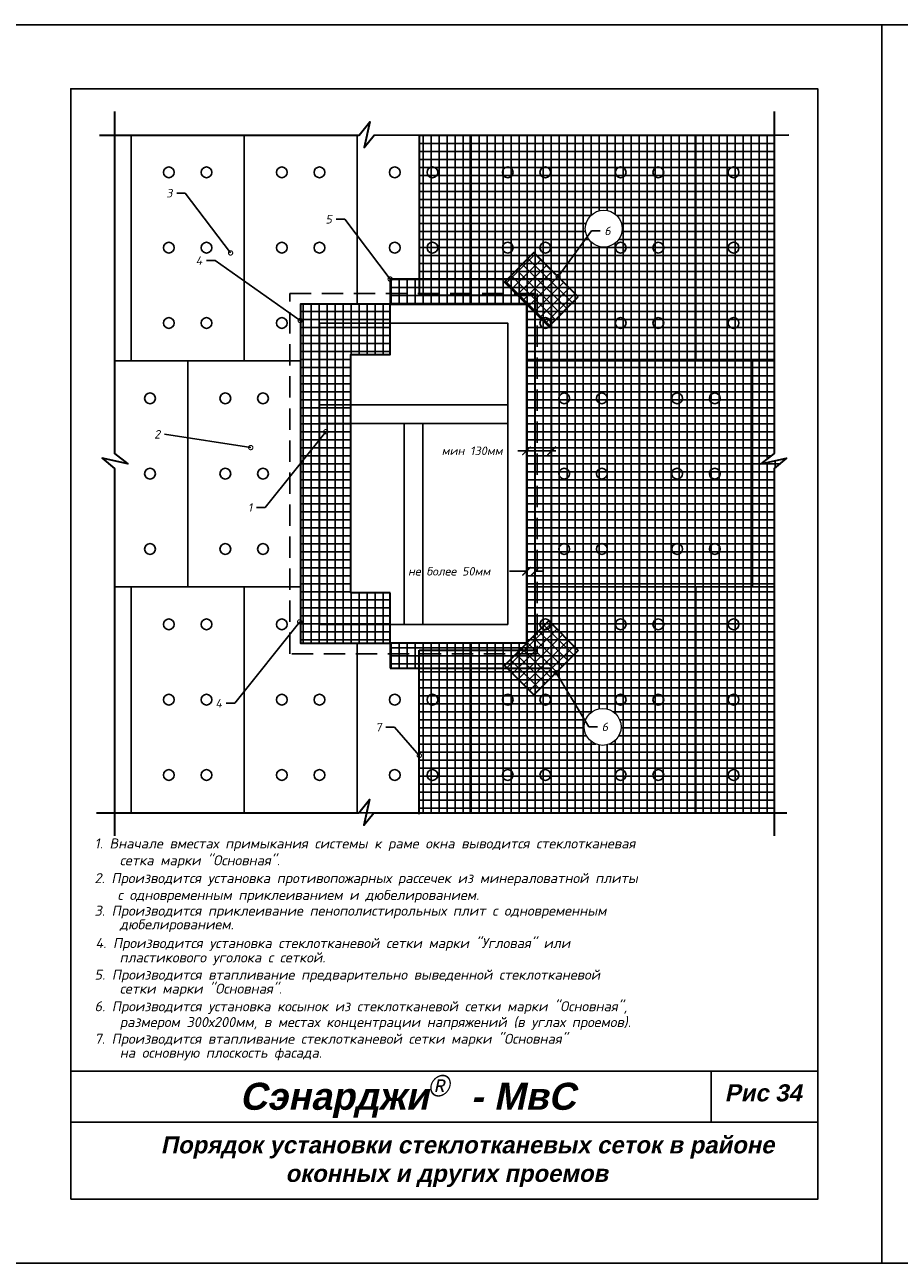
# Model space of a CAD drawing. Header units: inches. Extents: x 47 to 4151, y -1120 to 1902.
# Tile 49 of 93: x 690 to 895, y 610 to 900. Entities that reach past the tile are written whole.
import ezdxf

# ---------------------------------------------------------------- set-up
doc = ezdxf.new("R2010")
doc.units = ezdxf.units.IN
doc.header["$LTSCALE"] = 10
doc.header["$MEASUREMENT"] = 0
doc.linetypes.add('HIDDENX2', pattern=[0.75, 0.5, -0.25])
for name, color, linetype, lineweight in [('c1', 108, 'Continuous', 30), ('c2', 108, 'Continuous', 30), ('c3', 108, 'Continuous', 30), ('dim', 160, 'Continuous', 15), ('Layer1', 108, 'Continuous', 30)]:
    doc.layers.add(name, color=color, linetype=linetype, lineweight=lineweight)
for name, color, linetype in [('DUBEL', 142, 'Continuous'), ('hatch', 240, 'Continuous'), ('ndp', 242, 'Continuous'), ('plita', 160, 'Continuous'), ('ramka', 248, 'Continuous')]:
    doc.layers.add(name, color=color, linetype=linetype)
doc.layers.add('list', color=5, linetype='Continuous', plot=False)
doc.styles.add('ndp', font='ARIALBD.TTF', dxfattribs={"oblique": 12})
doc.styles.add('style2', font='romans.shx', dxfattribs={"oblique": 12})
doc.dimstyles.new('1', dxfattribs={"dimtxt": 2, "dimasz": 2, "dimexe": 1, "dimexo": 0.7, "dimgap": 2, "dimtad": 0, "dimtih": 1, "dimtoh": 1, "dimdec": 4, "dimzin": 0, "dimdsep": 46, "dimtxsty": 'style2', "dimblk": 'ARCHTICK', "dimcen": 1.5, "dimdle": 1, "dimadec": 0, "dimazin": 0, "dimtfac": 1, "dimtdec": 4, "dimtofl": 0, "dimtmove": 0, "dimatfit": 2, "dimldrblk": 'DOTSMALL', "dimfxl": 1, "dimtolj": 1, "dimtzin": 0, "dimarcsym": 0})
pattern_1 = [(90, (-1168.7951, 1562.577), (-1.875, 3e-16), []), (180, (-1168.7951, 1562.577), (-3e-16, -1.875), [])]
pattern_2 = [(45, (-1168.7951, 1562.577), (-1.3258252, 1.3258252), []), (135, (-1168.7951, 1562.577), (-1.3258252, -1.3258252), [])]

# ---------------------------------------------------------------- blocks, each defined once
blk = doc.blocks.new('A$C48792F14')
at = {"layer": 'DUBEL'}
for centre in [(-36, -18), (-18, -18), (-36, -54), (-18, -54), (-36, -90), (-18, -90)]:
    blk.add_circle(centre, 2.57, dxfattribs=at)
blk = doc.blocks.new('_ArchTick')
at = {"layer": 'DUBEL', "color": 0, "const_width": 0.15}
blk.add_lwpolyline([(-0.5, -0.5), (0.5, 0.5)], dxfattribs=at)
blk = doc.blocks.new('*D22')
at = {"layer": 'Defpoints', "color": 0}
for p in [(807.3, 800.61), (807.3, 800.01), (813.19, 800.23)]:
    blk.add_point(p, dxfattribs=at)
at = {"layer": 'dim', "color": 0, "lineweight": -2}
for p, q in [((807.3, 800.61), (805.3, 800.61)), ((807.3, 801.01), (807.3, 801.61)), ((814.19, 800.61), (807.3, 800.61)), ((813.19, 801.23), (813.19, 801.61))]:
    blk.add_line(p, q, dxfattribs=at)
at = {"layer": 'dim', "color": 0, "lineweight": -2, "xscale": 2, "yscale": 2, "zscale": 2, "rotation": 180}
blk.add_blockref('_ArchTick', (807.3, 800.61), dxfattribs=at)
at = {"layer": 'dim', "color": 0, "lineweight": -2, "xscale": 2, "yscale": 2, "zscale": 2}
blk.add_blockref('_ArchTick', (813.19, 800.61), dxfattribs=at)
at = {"layer": 'dim', "color": 0, "insert": (794.56, 800.61), "char_height": 2, "attachment_point": 5, "style": 'style2'}
blk.add_mtext('\\A1;{\\fRomanS|b0|i0|c204|p2;мин 130мм}', dxfattribs=at)
blk = doc.blocks.new('_DotSmall')
at = {"layer": 'DUBEL', "color": 0, "const_width": 0.5}
blk.add_lwpolyline([(-0.0625, 0, 1), (0.0625, 0, 1)], format="xyb", close=True, dxfattribs=at)
blk = doc.blocks.new('*D23')
at = {"layer": 'Defpoints', "color": 0}
for p in [(807.3, 772.4), (807.3, 772.18), (809.34, 772.12)]:
    blk.add_point(p, dxfattribs=at)
at = {"layer": 'dim', "color": 0, "lineweight": -2}
for p, q in [((807.3, 772.4), (803.3, 772.4)), ((807.3, 772.88), (807.3, 773.4)), ((809.34, 772.82), (809.34, 773.4)), ((809.34, 772.4), (811.34, 772.4))]:
    blk.add_line(p, q, dxfattribs=at)
at = {"layer": 'dim', "color": 0, "lineweight": -2, "xscale": 2, "yscale": 2, "zscale": 2}
blk.add_blockref('_ArchTick', (807.3, 772.4), dxfattribs=at)
at = {"layer": 'dim', "color": 0, "lineweight": -2, "xscale": 2, "yscale": 2, "zscale": 2, "rotation": 180}
blk.add_blockref('_ArchTick', (809.34, 772.4), dxfattribs=at)
at = {"layer": 'dim', "color": 0, "insert": (789.18, 772.4), "char_height": 2, "attachment_point": 5, "style": 'style2'}
blk.add_mtext('\\A1;{\\fRomanS|b0|i0|c204|p2;не более 50мм}', dxfattribs=at)

msp = doc.modelspace()

# ---------------------------------------------------------------- hatches: boundary and pattern name
at = {"layer": 'hatch'}
h = msp.add_hatch(dxfattribs=at)
h.set_pattern_fill('ANSI37', color=256, scale=15, angle=45, style=0)
h.set_pattern_definition(pattern_1)
h.paths.add_polyline_path([(809.810491, 753.053648), (782.185728, 753.053648), (782.185728, 715.869671), (865.291035, 715.869671), (865.291035, 796.484916), (868.177374, 798.856898), (862.176361, 797.544736), (865.291035, 799.999469), (865.291035, 874.625876), (782.232228, 874.535302), (782.232228, 837.445693), (809.810491, 837.445693)])
h.paths.add_polyline_path([(821.072222, 852.630609, -1), (829.707643, 852.630609, -1)], flags=16)
h.paths.add_polyline_path([(829.452632, 735.956393, -1), (820.817211, 735.956393, -1)], flags=16)
h.paths.add_polyline_path([(824.412138, 737.476689), (826.777674, 737.476689), (826.777674, 734.476689), (824.412138, 734.476689)], flags=8)
h.paths.add_polyline_path([(825.025254, 853.607528), (827.39079, 853.607528), (827.39079, 850.607528), (825.025254, 850.607528)], flags=8)
h = msp.add_hatch(dxfattribs=at)
h.set_pattern_fill('ANSI37', color=240, scale=15, style=0)
h.set_pattern_definition(pattern_2)
h.paths.add_polyline_path([(819.431349, 836.672082), (809.03688, 847.066552), (802.107233, 840.136905), (812.501703, 829.742436)])
h = msp.add_hatch(dxfattribs=at)
h.set_pattern_fill('ANSI37', color=240, scale=15, angle=45, style=0)
h.set_pattern_definition(pattern_1)
h.paths.add_polyline_path([(766.152218, 823.171921), (775.353944, 823.171921), (775.353944, 834.939671), (754.384468, 834.939671), (754.384468, 755.559671), (775.353944, 755.559671), (775.353944, 767.32742), (766.152218, 767.32742)])
h.paths.add_polyline_path([(807.304468, 834.939671), (807.304468, 755.559671), (775.353944, 755.559671), (775.353944, 749.675796), (813.188343, 749.675796), (813.188343, 840.823545), (775.353944, 840.823545), (775.353944, 834.939671)])
h = msp.add_hatch(dxfattribs=at)
h.set_pattern_fill('ANSI37', color=240, scale=15, style=0)
h.set_pattern_definition(pattern_2)
h.paths.add_polyline_path([(819.431349, 753.827259), (809.03688, 743.432789), (802.107233, 750.362436), (812.501703, 760.756905)])

# ---------------------------------------------------------------- linework, layer by layer
at = {"layer": 'c1'}
for points in [[(775.353944, 749.675796), (813.188343, 749.675796), (813.188343, 840.823545), (775.353944, 840.823545), (775.353944, 834.939671), (807.304468, 834.939671), (807.304468, 755.559671), (775.353944, 755.559671)], [(775.353944, 767.32742), (766.152218, 767.32742), (766.152218, 823.171921), (775.353944, 823.171921), (775.353944, 834.939671), (754.384468, 834.939671), (754.384468, 755.559671), (775.353944, 755.559671)]]:
    msp.add_lwpolyline(points, close=True, dxfattribs=at)
at = {"layer": 'c2'}
for points in [[(819.431349, 836.672082), (809.03688, 847.066552), (802.107233, 840.136905), (812.501703, 829.742436)], [(819.431349, 753.827259), (809.03688, 743.432789), (802.107233, 750.362436), (812.501703, 760.756905)]]:
    msp.add_lwpolyline(points, close=True, dxfattribs=at)
at = {"layer": 'c3'}
for p, q in [((782.232228, 836.977953), (782.232228, 874.535302)), ((809.342751, 836.977953), (782.232228, 836.977953)), ((809.342751, 753.893186), (809.342751, 836.977953)), ((782.185728, 753.893186), (809.342751, 753.893186)), ((782.185728, 715.532917), (782.185728, 753.893186))]:
    msp.add_line(p, q, dxfattribs=at)
at = {"layer": 'dim'}
for centre in [(825.389933, 852.630609), (825.134922, 735.956393)]:
    msp.add_circle(centre, 4.317711, dxfattribs=at)
at = {"layer": 'DUBEL'}
for centre in [(749.974468, 865.809671), (758.794468, 865.809671), (776.434468, 865.809671), (785.254468, 865.809671), (802.894468, 865.809671), (811.714468, 865.809671), (855.814468, 865.809671), (749.974468, 848.169671), (758.794468, 848.169671), (776.434468, 848.169671), (785.254468, 848.169671), (802.894468, 848.169671), (811.714468, 848.169671), (855.814468, 848.169671), (749.974468, 830.529671), (811.714468, 830.529671), (855.814468, 830.529671), (719.104468, 812.889671), (719.104468, 795.249671), (719.104468, 777.609671), (749.974468, 759.969671), (811.714468, 759.969671), (855.814468, 759.969671), (749.974468, 742.329671), (758.794468, 742.329671), (776.434468, 742.329671), (785.254468, 742.329671), (802.894468, 742.329671), (811.714468, 742.329671), (855.814468, 742.329671), (749.974468, 724.689671), (758.794468, 724.689671), (776.434468, 724.689671), (785.254468, 724.689671), (802.894468, 724.689671), (811.714468, 724.689671), (855.814468, 724.689671)]:
    msp.add_circle(centre, 1.257963, dxfattribs=at)
at = {"layer": 'hatch'}
for p, q in [((758.794468, 811.411565), (802.894468, 811.411565)), ((758.794468, 807.001565), (802.894468, 807.001565)), ((778.639468, 807.001565), (778.639468, 759.969671)), ((783.049468, 807.001565), (783.049468, 759.969671))]:
    msp.add_line(p, q, dxfattribs=at)
at = {"layer": 'hatch', "linetype": 'HIDDENX2'}
msp.add_lwpolyline([(751.878446, 837.445693), (809.810491, 837.445693), (809.810491, 753.053648), (751.878446, 753.053648)], close=True, dxfattribs=at)
at = {"layer": 'hatch'}
for points in [[(754.384468, 755.559671), (807.304468, 755.559671), (807.304468, 834.939671), (754.384468, 834.939671)], [(758.794468, 759.969671), (802.894468, 759.969671), (802.894468, 830.529671), (758.794468, 830.529671)]]:
    msp.add_lwpolyline(points, close=True, dxfattribs=at)
at = {"layer": 'Layer1', "color": 240}
for points in [[(710.756467, 880.074156), (710.756467, 799.999469), (713.87114, 797.544736), (707.870128, 798.856898), (710.756467, 796.484916), (710.756467, 710.45514)], [(865.291035, 880.074156), (865.291035, 799.999469), (862.176361, 797.544736), (868.177374, 798.856898), (865.291035, 796.484916), (865.291035, 710.45514)], [(707.285203, 874.523737), (768.112448, 874.523737), (770.56718, 877.63841), (769.255019, 871.637398), (771.627, 874.523737), (868.770733, 874.629671)], [(706.578561, 715.869671), (768.055069, 715.869671), (770.509801, 718.984344), (769.19764, 712.983332), (771.569621, 715.869671), (868.283376, 715.869671)]]:
    msp.add_lwpolyline(points, dxfattribs=at)
at = {"layer": 'list'}
for points in [[(680.523751, 610.370459), (890.523751, 610.370459), (890.523751, 900.370459), (680.523751, 900.370459)], [(890.523751, 610.370459), (1100.523751, 610.370459), (1100.523751, 900.370459), (890.523751, 900.370459)]]:
    msp.add_lwpolyline(points, close=True, dxfattribs=at)
at = {"layer": 'plita'}
for points in [[(710.756467, 821.709671), (714.694468, 821.709671), (714.694468, 874.523737)], [(741.154468, 874.523737), (741.154468, 821.709671), (714.694468, 821.709671), (714.694468, 874.523737)], [(741.154468, 874.523737), (741.154468, 821.709671), (754.384468, 821.709671), (754.384468, 834.939671), (767.614468, 834.939671), (767.614468, 874.523737)], [(767.614468, 874.523737), (767.614468, 834.939671), (794.074468, 834.939671), (794.074468, 874.548215)], [(820.534468, 874.629671), (820.534468, 821.709671), (807.304468, 821.709671), (807.304468, 834.939671), (794.074468, 834.939671), (794.074468, 874.548215)], [(820.534468, 874.57707), (820.534468, 821.709671), (846.994468, 821.709671), (846.994468, 874.605924)], [(865.291035, 821.709671), (846.994468, 821.709671), (846.994468, 874.605924)], [(710.756467, 821.709671), (727.924468, 821.709671), (727.924468, 768.789671), (710.756467, 768.789671)], [(865.291035, 821.709671), (860.224468, 821.709671), (860.224468, 768.789671), (865.291035, 768.789671)], [(710.756467, 768.789671), (714.694468, 768.789671), (714.694468, 715.869671), (710.756467, 715.869671)], [(741.154468, 715.869671), (741.154468, 768.789671), (754.384468, 768.789671), (754.384468, 755.559671), (767.614468, 755.559671), (767.614468, 715.869671), (741.154468, 715.869671)], [(820.534468, 715.869671), (820.534468, 768.789671), (807.304468, 768.789671), (807.304468, 755.559671), (794.074468, 755.559671), (794.074468, 715.869671), (820.534468, 715.869671)], [(865.291035, 768.789671), (846.994468, 768.789671), (846.994468, 715.869671), (865.291035, 715.869671)]]:
    msp.add_lwpolyline(points, dxfattribs=at)
for points in [[(754.384468, 821.709671), (754.384468, 768.789671), (727.924468, 768.789671), (727.924468, 821.709671)], [(807.304468, 821.709671), (807.304468, 768.789671), (833.764468, 768.789671), (833.764468, 821.709671)], [(833.764468, 821.709671), (833.764468, 768.789671), (860.224468, 768.789671), (860.224468, 821.709671)], [(741.154468, 715.869671), (741.154468, 768.789671), (714.694468, 768.789671), (714.694468, 715.869671)], [(741.154468, 715.869671), (741.154468, 768.789671), (714.694468, 768.789671), (714.694468, 715.869671)], [(820.534468, 715.869671), (820.534468, 768.789671), (846.994468, 768.789671), (846.994468, 715.869671)], [(820.534468, 715.869671), (820.534468, 768.789671), (846.994468, 768.789671), (846.994468, 715.869671)], [(767.614468, 755.559671), (794.074468, 755.559671), (794.074468, 715.869671), (767.614468, 715.869671)]]:
    msp.add_lwpolyline(points, close=True, dxfattribs=at)
at = {"layer": 'ramka'}
for p, q in [((875.523751, 655.370459), (700.523751, 655.370459)), ((850.523751, 655.370459), (850.523751, 643.370459)), ((875.523751, 643.370459), (700.523751, 643.370459))]:
    msp.add_line(p, q, dxfattribs=at)
msp.add_lwpolyline([(700.523751, 625.370459), (875.523751, 625.370459), (875.523751, 885.370459), (700.523751, 885.370459)], close=True, dxfattribs=at)

# ---------------------------------------------------------------- block references
at = {"layer": 'DUBEL', "xscale": 0.4900000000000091, "yscale": 0.4900000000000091, "zscale": 0.4899999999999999}
for p in [(741.154468, 874.629671), (846.994468, 874.629671), (754.384468, 821.709671), (833.764468, 821.709671), (860.224468, 821.709671), (741.154468, 768.789671), (846.994468, 768.789671)]:
    msp.add_blockref('A$C48792F14', p, dxfattribs=at)

# ---------------------------------------------------------------- texts
at = {"layer": 'dim', "char_height": 2, "style": 'style2'}
for s, insert, attachment_point in [('{\\fRomanS|b0|i0|c204|p2;3}', (724.345754, 861.936303), 3), ('{\\Fromans.shx|c204;5}', (761.725404, 855.82211), 3), ('{\\Fromans.shx|c204;6}', (825.525254, 853.107528), 1), ('{\\Fromans.shx|c204;4}', (731.350446, 846.146185), 3), ('2', (721.492513, 805.473118), 3), ('\\A1;1', (743.053357, 788.321537), 3), ('{\\Fromans.shx|c204;4}', (735.969059, 742.499637), 3), ('{\\Fromans.shx|c204;7}', (773.337787, 736.876193), 3), ('{\\Fromans.shx|c204;6}', (824.912138, 736.976689), 1)]:
    msp.add_mtext(s, dxfattribs=dict(at, insert=insert, attachment_point=attachment_point))
at = {"layer": 'ndp', "oblique": 12}
for s, height, style, p in [('1. Вначале вместах примыкания системы к раме окна выводится стеклотканевая', 2.34619952, 'style2', (706.104692, 707.489968)), ('сетка марки "Основная".', 2.34619952, 'style2', (712.020048, 703.554856)), ('2. Производится установка противопожарных рассечек из минераловатной плиты ', 2.34619952, 'style2', (706.104692, 699.373801)), ('с одновременным приклеиванием и дюбелированием.', 2.34619952, 'style2', (711.49649, 695.438695)), ('3. Производится приклеивание пенополистирольных плит с одновременным ', 2.34619952, 'style2', (706.104692, 691.749524)), ('дюбелированием.', 2.34619952, 'style2', (712.020048, 688.55225)), ('5. Производится втапливание предварительно выведенной стеклотканевой', 2.34619952, 'style2', (706.104692, 676.768676)), ('сетки марки "Основная".', 2.34619952, 'style2', (712.020048, 673.503888)), ('6. Производится установка косынок из стеклотканевой сетки марки "Основная", ', 2.34619952, 'style2', (706.104692, 669.368485)), ('размером 300х200мм, в местах концентрации напряжений (в углах проемов).', 2.34619952, 'style2', (712.020048, 665.668384)), ('7. Производится втапливание стеклотканевой сетки марки "Основная"', 2.34619952, 'style2', (706.104692, 661.750637)), ('на основную плоскость фасада.', 2.34619952, 'style2', (712.020048, 658.485844)), ('Сэнарджи    - МвС', 6.33260053, 'ndp', (740.10042, 646.294796)), ('Рис 34', 4, 'ndp', (853.727131, 648.27251)), ('Порядок установки стеклотканевых сеток в районе ', 4, 'ndp', (721.620007, 636.096848)), ('оконных и других проемов', 4, 'ndp', (750.827198, 629.408572))]:
    msp.add_text(s, height=height, dxfattribs=dict(at, style=style)).set_placement(p)
at = {"layer": 'ndp', "color": 240, "style": 'style2', "oblique": 12}
for s, p in [('4. Производится установка стеклотканевой сетки марки "Угловая" или ', (706.306602, 684.160937)), ('пластикового уголока с сеткой.', (711.977514, 680.800336))]:
    msp.add_text(s, height=2.34619952, dxfattribs=at).set_placement(p)
at = {"layer": 'ndp', "insert": (784.163223, 654.433881), "char_height": 5, "attachment_point": 1, "style": 'style2'}
msp.add_mtext('{\\fCentury Gothic|b0|i0|c204|p32;®}', dxfattribs=at)

# ---------------------------------------------------------------- dimensions: what is measured, and where the dimension line sits
at = {"layer": 'dim', "color": 5}
dim = msp.add_linear_dim(base=(807.304468, 800.609063), p1=(813.188343, 800.226872), p2=(807.304468, 800.014544), text='{\\fRomanS|b0|i0|c204|p2;мин 130мм}', dimstyle='1', override={"dimexo": 1, "dimgap": 2, "dimtoh": 1}, dxfattribs=at)
dim.commit()
dim.dimension.update_dxf_attribs({"geometry": '*D22', "text_midpoint": (794.558435, 800.609063)})
at = {"layer": 'dim'}
dim = msp.add_linear_dim(base=(807.304468, 772.39904), p1=(809.342751, 772.119783), p2=(807.304468, 772.175634), text='{\\fRomanS|b0|i0|c204|p2;не более 50мм}', dimstyle='1', dxfattribs=at)
dim.commit()
dim.dimension.update_dxf_attribs({"geometry": '*D23', "text_midpoint": (789.175386, 772.39904)})

# ---------------------------------------------------------------- leaders
at = {"layer": 'dim', "annotation_type": 0, "has_hookline": 1}
for points, hookline_direction, text_width in [([(737.974294, 846.937738), (727.345754, 860.936303), (725.345754, 860.936303)], 1, 1.787762), ([(775.353944, 840.823545), (764.725404, 854.82211), (762.725404, 854.82211)], 1, 1.486996), ([(814.707397, 841.396035), (822.525254, 852.107528), (824.525254, 852.107528)], 0, 1.365535), ([(754.275192, 831.119804), (734.350446, 845.146185), (732.350446, 845.146185)], 1, 1.582234), ([(742.70018, 801.361297), (722.492513, 804.473118)], 1, 1.582234), ([(760.268343, 805.076978), (746.053357, 787.321537), (744.053357, 787.321537)], 1, 0.557164), ([(754.170238, 760.562142), (738.969059, 741.499637), (736.969059, 741.499637)], 1, 1.377494), ([(814.234115, 748.630024), (821.912138, 735.976689), (823.912138, 735.976689)], 0, 1.365535), ([(782.185728, 729.253599), (776.337787, 735.876193), (774.337787, 735.876193)], 1, 1.377494)]:
    msp.add_leader(points, dimstyle='1', override={"dimgap": 1, "dimtad": 0}, dxfattribs=dict(at, hookline_direction=hookline_direction, text_width=text_width))

doc.saveas('drawing.dxf')
